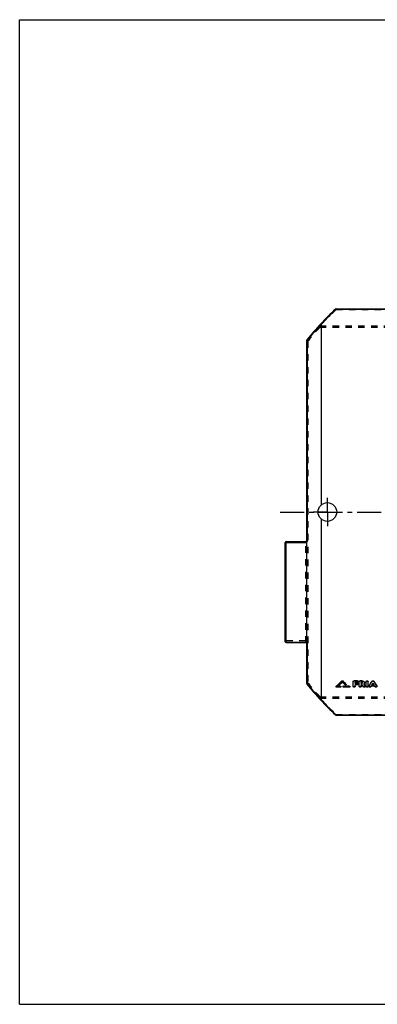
# Model space of a CAD drawing. Header units: millimetres. Extents: x 0 to 1000, y 0 to 1000.
# Tile 1 of 2: x 0 to 364, y 0 to 1000. Entities that reach past the tile are written whole.
import ezdxf

# ---------------------------------------------------------------- set-up
doc = ezdxf.new("R2010")
doc.units = ezdxf.units.MM
doc.header["$LTSCALE"] = 65.185185
doc.linetypes.add('CENTER', pattern=[0.6, 0.375, -0.075, 0.075, -0.075])
doc.linetypes.add('HIDDEN', pattern=[0.2, 0.1, -0.1])
doc.layers.get('0').update_dxf_attribs({"linetype": 'CONTINUOUS'})
for name, color, linetype in [('ACHSEN_S', 7, 'CONTINUOUS'), ('KONST.EL_MIT_GEO', 7, 'CONTINUOUS'), ('RUNDUNG', 7, 'CONTINUOUS'), ('SCHNITT', 7, 'CONTINUOUS')]:
    doc.layers.add(name, color=color, linetype=linetype)

msp = doc.modelspace()

# ---------------------------------------------------------------- linework, layer by layer
at = {"color": 7, "linetype": 'Continuous'}
for p, q in [((0, 0), (0, 1000)), ((0, 1000), (1000, 1000)), ((0, 0), (1000, 0))]:
    msp.add_line(p, q, dxfattribs=at)
at = {"layer": 'ACHSEN_S', "color": 40, "linetype": 'CENTER'}
msp.add_line((265, 500), (737, 500), dxfattribs=at)
at = {"layer": 'KONST.EL_MIT_GEO', "color": 7, "linetype": 'Continuous'}
for p, q in [((322, 322.7), (322, 322.5)), ((322.1, 323), (322.1, 322.7)), ((326, 322.1), (322.6, 322.1)), ((326, 322.9), (323.7, 322.9)), ((326, 323.1), (324, 323.1)), ((326, 323.1), (326, 322.9)), ((326.6, 322.5), (326.6, 322.7)), ((327.8, 328.4), (327.8, 328.2)), ((328.7, 328.4), (328.7, 328.2)), ((328.9, 322.7), (328.9, 322.5)), ((329.5, 323.1), (329.5, 322.9)), ((335.3, 323.1), (329.5, 323.1)), ((335.3, 322.9), (329.5, 322.9)), ((335.3, 322.1), (329.5, 322.1)), ((331.9, 325.3), (331.9, 325.1)), ((332, 324.9), (332, 325.1)), ((335.3, 323.1), (335.3, 322.9)), ((335.9, 322.5), (335.9, 322.7)), ((339.2, 322.8), (339.2, 327.8)), ((343.5, 328.5), (340.2, 328.5)), ((340.2, 328.5), (340.2, 328.3)), ((343.5, 328.3), (340.2, 328.3)), ((343.5, 326.9), (341.2, 326.9)), ((341.2, 325.9), (341.2, 326.9)), ((343.2, 326.1), (341.2, 326.1)), ((343.2, 325.9), (341.2, 325.9)), ((343.2, 324.5), (341.2, 324.5)), ((341.2, 322.8), (341.2, 324.5)), ((343.2, 326.1), (343.2, 325.9)), ((343.5, 328.5), (343.5, 328.3)), ((344.2, 325.2), (344.2, 325.4)), ((344.5, 327.6), (344.5, 327.8)), ((345.5, 322.8), (345.5, 327.8)), ((348, 328.5), (346.5, 328.5)), ((346.5, 328.5), (346.5, 328.3)), ((348, 328.3), (346.5, 328.3)), ((348, 326.9), (347.5, 326.9)), ((347.5, 325.9), (347.5, 326.9)), ((348, 326.1), (347.5, 326.1)), ((348, 325.9), (347.5, 325.9)), ((348.2, 324.5), (347.5, 324.5)), ((347.5, 322.8), (347.5, 324.5)), ((348, 328.5), (348, 328.3)), ((348, 326.1), (348, 325.9)), ((350.1, 325.1), (350.1, 325.2)), ((351.3, 323.3), (351.3, 323.1)), ((351.4, 322.8), (351.4, 323)), ((352.4, 322.8), (352.4, 327.8)), ((354.4, 322.8), (354.4, 327.8)), ((355.4, 323.3), (355.4, 323.1)), ((355.4, 323), (355.4, 322.8)), ((361.1, 323.1), (357.6, 323.1)), ((358.4, 328.1), (358.4, 327.9)), ((360.2, 324.5), (358.5, 324.5)), ((360.1, 324.7), (358.6, 324.7)), ((360.3, 328.1), (360.3, 327.9)), ((363.3, 323.3), (363.3, 323.1)), ((363.3, 322.8), (363.3, 323))]:
    msp.add_line(p, q, dxfattribs=at)
at = {"layer": 'KONST.EL_MIT_GEO', "color": 8, "linetype": 'HIDDEN'}
for p, q in [((322.6, 322.3), (322.6, 322.1)), ((326, 322.3), (322.6, 322.3)), ((323.7, 323.1), (323.7, 322.9)), ((324, 323.1), (323.7, 323.1)), ((326, 322.3), (326, 322.1)), ((328.3, 327.5), (328.3, 327.2)), ((329.5, 322.3), (329.5, 322.1)), ((335.3, 322.3), (329.5, 322.3)), ((331, 324.9), (331, 324.6)), ((335.3, 322.3), (335.3, 322.1)), ((343.5, 327.1), (341.2, 327.1)), ((341.2, 327.1), (341.2, 326.9)), ((343.2, 324.7), (341.2, 324.7)), ((341.2, 324.7), (341.2, 324.5)), ((343.2, 324.7), (343.2, 324.5)), ((343.5, 327.1), (343.5, 326.9)), ((348, 327.1), (347.5, 327.1)), ((347.5, 327.1), (347.5, 326.9)), ((348.2, 324.7), (347.5, 324.7)), ((347.5, 324.7), (347.5, 324.5)), ((348, 327.1), (348, 326.9)), ((348.2, 324.7), (348.2, 324.5)), ((348.7, 326.4), (348.7, 326.6)), ((349.5, 322.7), (349.5, 322.5)), ((350.1, 325.2), (350, 325.3)), ((350, 325.3), (350, 325.1)), ((350.7, 326.4), (350.7, 326.6)), ((357.3, 322.7), (357.3, 322.5)), ((361.1, 323.3), (357.6, 323.3)), ((357.6, 323.3), (357.6, 323.1)), ((358.6, 324.7), (358.5, 324.7)), ((358.5, 324.7), (358.5, 324.5)), ((359.4, 326.1), (359.4, 325.9)), ((360.2, 324.7), (360.1, 324.7)), ((360.2, 324.7), (360.2, 324.5)), ((361.1, 323.3), (361.1, 323.1)), ((361.4, 322.7), (361.4, 322.5))]:
    msp.add_line(p, q, dxfattribs=at)
at = {"layer": 'KONST.EL_MIT_GEO', "color": 7, "linetype": 'Continuous'}
for centre, radius, start, end in [((-18.6, 685), 497.1, 313.267, 314.1687), ((-19, 684.7), 497.4, 313.3018, 314.2035), ((-16.8, 683.9), 496.3, 313.3291, 314.0527), ((676.2, 686.9), 500.4, 225.9493, 226.3788), ((679, 689), 502.7, 225.8346, 226.3322), ((679.4, 688.8), 503, 225.7999, 226.2975), ((713.9, 566.3), 438.4, 213.4615, 213.7766), ((718.7, 568), 441.5, 213.3723, 213.6841), ((717.7, 567.8), 440.5, 213.4388, 213.7163), ((-25.7, 563.3), 450.4, 327.8011, 328.5247), ((-26.3, 563.2), 451, 327.8324, 328.5557), ((-24.7, 563.5), 451.7, 328.0497, 328.2523), ((743.5, 563.5), 451.7, 211.7477, 211.9503), ((744.4, 563.3), 450.4, 211.4753, 212.1989), ((745, 563.2), 451, 211.4444, 212.1676)]:
    msp.add_arc(centre, radius, start, end, dxfattribs=at)
at = {"layer": 'KONST.EL_MIT_GEO', "color": 8, "linetype": 'HIDDEN'}
for centre, radius, start, end in [((-16.4, 684.2), 496, 313.2944, 314.0179), ((675.8, 687.1), 500.1, 225.9841, 226.4136), ((713.3, 566.4), 437.9, 213.4935, 213.8087), ((348.4, 326.6), 0.365, 343.0744, 356.66), ((348.4, 326.6), 0.36, 356.7393, 0.0017), ((-24.1, 563.6), 451, 328.0185, 328.2212), ((742.8, 563.6), 451, 211.7788, 211.9815)]:
    msp.add_arc(centre, radius, start, end, dxfattribs=at)
at = {"layer": 'KONST.EL_MIT_GEO', "color": 7, "linetype": 'Continuous'}
for points, knots in [([(322, 322.7), (322, 322.7), (322, 322.8), (322.1, 322.9), (322.1, 323)], [0, 0, 0, 0, 0.23322, 1, 1, 1, 1]), ([(322, 322.5), (322, 322.5), (322, 322.6), (322.1, 322.7), (322.1, 322.7)], [0, 0, 0, 0, 0.23841, 1, 1, 1, 1]), ([(322.6, 322.1), (322.5, 322.1), (322.4, 322.1), (322.2, 322.2), (322, 322.3), (322, 322.5), (322, 322.5)], [0, 0, 0, 0, 0.28969, 0.55781, 0.79231, 1, 1, 1, 1]), ([(326, 323.1), (326.1, 323.1), (326.3, 323.1), (326.5, 323), (326.6, 322.9), (326.6, 322.8), (326.6, 322.7)], [0, 0, 0, 0, 0.29134, 0.55614, 0.79447, 1, 1, 1, 1]), ([(326, 322.9), (326.1, 322.9), (326.3, 322.9), (326.5, 322.8), (326.6, 322.7), (326.6, 322.6), (326.6, 322.5)], [0, 0, 0, 0, 0.2895, 0.55761, 0.79229, 1, 1, 1, 1]), ([(326.6, 322.5), (326.6, 322.5), (326.6, 322.3), (326.5, 322.2), (326.3, 322.1), (326.1, 322.1), (326, 322.1)], [0, 0, 0, 0, 0.2077, 0.44224, 0.71036, 1, 1, 1, 1]), ([(327.8, 328.4), (327.9, 328.5), (328.3, 328.6), (328.6, 328.5), (328.7, 328.4)], [0, 0, 0, 0, 0.50006, 1, 1, 1, 1]), ([(327.8, 328.2), (327.9, 328.3), (328.3, 328.4), (328.6, 328.3), (328.7, 328.2)], [0, 0, 0, 0, 0.50001, 1, 1, 1, 1]), ([(328.9, 322.7), (328.9, 322.8), (329, 322.9), (329.1, 323), (329.3, 323.1), (329.4, 323.1), (329.5, 323.1)], [0, 0, 0, 0, 0.20746, 0.44373, 0.70658, 1, 1, 1, 1]), ([(328.9, 322.5), (328.9, 322.6), (329, 322.7), (329.1, 322.8), (329.3, 322.9), (329.4, 322.9), (329.5, 322.9)], [0, 0, 0, 0, 0.20773, 0.44242, 0.71054, 1, 1, 1, 1]), ([(329.5, 322.1), (329.4, 322.1), (329.3, 322.1), (329.1, 322.2), (329, 322.3), (328.9, 322.5), (328.9, 322.5)], [0, 0, 0, 0, 0.28968, 0.5578, 0.79232, 1, 1, 1, 1]), ([(332, 324.9), (332, 324.8), (332, 324.8), (331.9, 324.6), (331.8, 324.5), (331.6, 324.5), (331.3, 324.5), (331, 324.6), (331, 324.6)], [0, 0, 0, 0, 0.101, 0.21051, 0.33265, 0.46633, 0.7456, 1, 1, 1, 1]), ([(331.9, 325.3), (331.9, 325.3), (332, 325.3), (332, 325.2), (332, 325.1)], [0, 0, 0, 0, 0.27772, 1, 1, 1, 1]), ([(331.9, 325.1), (331.9, 325.1), (332, 325), (332, 325), (332, 324.9)], [0, 0, 0, 0, 0.27012, 1, 1, 1, 1]), ([(335.3, 323.1), (335.4, 323.1), (335.5, 323.1), (335.7, 323), (335.8, 322.9), (335.9, 322.8), (335.9, 322.7)], [0, 0, 0, 0, 0.29134, 0.55614, 0.79447, 1, 1, 1, 1]), ([(335.3, 322.9), (335.4, 322.9), (335.5, 322.9), (335.7, 322.8), (335.8, 322.7), (335.9, 322.6), (335.9, 322.5)], [0, 0, 0, 0, 0.2895, 0.55761, 0.79229, 1, 1, 1, 1]), ([(335.9, 322.5), (335.9, 322.5), (335.8, 322.3), (335.7, 322.2), (335.5, 322.1), (335.4, 322.1), (335.3, 322.1)], [0, 0, 0, 0, 0.2077, 0.44224, 0.71036, 1, 1, 1, 1]), ([(339.2, 327.8), (339.2, 327.9), (339.3, 328.1), (339.5, 328.4), (339.9, 328.5), (340.1, 328.5), (340.2, 328.5)], [0, 0, 0, 0, 0.21158, 0.44757, 0.71308, 1, 1, 1, 1]), ([(339.2, 327.6), (339.2, 327.7), (339.3, 327.9), (339.5, 328.2), (339.9, 328.3), (340.1, 328.3), (340.2, 328.3)], [0, 0, 0, 0, 0.21115, 0.44694, 0.71357, 1, 1, 1, 1]), ([(341.2, 322.8), (341.2, 322.7), (341.2, 322.5), (340.9, 322.3), (340.6, 322.1), (340.2, 322.1), (339.9, 322.1), (339.5, 322.3), (339.3, 322.5), (339.2, 322.7), (339.2, 322.8)], [0, 0, 0, 0, 0.10395, 0.2212, 0.35523, 0.5, 0.64477, 0.7788, 0.89606, 1, 1, 1, 1]), ([(343.2, 326.1), (343.3, 326.1), (343.6, 326.1), (343.9, 325.9), (344.1, 325.7), (344.2, 325.5), (344.2, 325.4)], [0, 0, 0, 0, 0.29115, 0.55468, 0.79195, 1, 1, 1, 1]), ([(343.2, 325.9), (343.3, 325.9), (343.6, 325.9), (343.9, 325.7), (344.1, 325.5), (344.2, 325.3), (344.2, 325.2)], [0, 0, 0, 0, 0.28779, 0.55512, 0.79042, 1, 1, 1, 1]), ([(344.2, 325.2), (344.2, 325.1), (344.1, 324.9), (343.9, 324.7), (343.6, 324.5), (343.3, 324.5), (343.2, 324.5)], [0, 0, 0, 0, 0.20954, 0.44456, 0.7119, 1, 1, 1, 1]), ([(343.5, 328.5), (343.7, 328.5), (343.9, 328.5), (344.2, 328.4), (344.5, 328.1), (344.5, 327.9), (344.5, 327.8)], [0, 0, 0, 0, 0.28971, 0.55256, 0.79034, 1, 1, 1, 1]), ([(343.5, 328.3), (343.7, 328.3), (343.9, 328.3), (344.2, 328.2), (344.5, 327.9), (344.5, 327.7), (344.5, 327.6)], [0, 0, 0, 0, 0.28642, 0.55306, 0.78884, 1, 1, 1, 1]), ([(344.5, 327.6), (344.5, 327.5), (344.5, 327.3), (344.2, 327.1), (343.9, 327), (343.7, 326.9), (343.5, 326.9)], [0, 0, 0, 0, 0.21111, 0.44663, 0.71328, 1, 1, 1, 1]), ([(345.5, 327.8), (345.5, 327.9), (345.6, 328.1), (345.8, 328.4), (346.1, 328.5), (346.4, 328.5), (346.5, 328.5)], [0, 0, 0, 0, 0.21158, 0.44757, 0.71308, 1, 1, 1, 1]), ([(345.5, 327.6), (345.5, 327.7), (345.6, 327.9), (345.8, 328.2), (346.1, 328.3), (346.4, 328.3), (346.5, 328.3)], [0, 0, 0, 0, 0.21115, 0.44694, 0.71357, 1, 1, 1, 1]), ([(347.5, 322.8), (347.5, 322.7), (347.4, 322.5), (347.2, 322.3), (346.9, 322.1), (346.5, 322.1), (346.1, 322.1), (345.8, 322.3), (345.6, 322.5), (345.5, 322.7), (345.5, 322.8)], [0, 0, 0, 0, 0.10395, 0.2212, 0.35523, 0.5, 0.64477, 0.7788, 0.89606, 1, 1, 1, 1]), ([(348, 328.5), (348.4, 328.5), (349.1, 328.5), (349.9, 328.1), (350.6, 327.4), (350.7, 326.9), (350.7, 326.6)], [0, 0, 0, 0, 0.28744, 0.55326, 0.78914, 1, 1, 1, 1]), ([(348, 328.3), (348.4, 328.3), (349.1, 328.2), (349.9, 327.8), (350.6, 327.2), (350.7, 326.7), (350.7, 326.4)], [0, 0, 0, 0, 0.28685, 0.55382, 0.7896, 1, 1, 1, 1]), ([(348.7, 326.4), (348.7, 326.5), (348.7, 326.6), (348.5, 326.8), (348.3, 326.9), (348.1, 326.9), (348, 326.9)], [0, 0, 0, 0, 0.21037, 0.44589, 0.71283, 1, 1, 1, 1]), ([(348, 326.1), (348.2, 326.1), (348.5, 326.2), (348.7, 326.4), (348.7, 326.5)], [0, 0, 0, 0, 0.54839, 1, 1, 1, 1]), ([(348, 325.9), (348.1, 325.9), (348.3, 325.9), (348.5, 326), (348.7, 326.2), (348.7, 326.4), (348.7, 326.4)], [0, 0, 0, 0, 0.28739, 0.55433, 0.78966, 1, 1, 1, 1]), ([(351.4, 322.8), (351.4, 322.7), (351.4, 322.6), (351.2, 322.3), (350.9, 322.2), (350.5, 322.1), (350, 322.1), (349.6, 322.3), (349.5, 322.5)], [0, 0, 0, 0, 0.10132, 0.21285, 0.33873, 0.47656, 0.75782, 1, 1, 1, 1]), ([(350.7, 326.4), (350.7, 326.2), (350.6, 325.6), (350.2, 325.3), (350, 325.1)], [0, 0, 0, 0, 0.47315, 1, 1, 1, 1]), ([(351.3, 323.3), (351.3, 323.3), (351.4, 323.2), (351.4, 323.1), (351.4, 323)], [0, 0, 0, 0, 0.26358, 1, 1, 1, 1]), ([(351.3, 323.1), (351.3, 323.1), (351.4, 323), (351.4, 322.9), (351.4, 322.8)], [0, 0, 0, 0, 0.26116, 1, 1, 1, 1]), ([(352.4, 327.8), (352.4, 327.9), (352.5, 328.1), (352.7, 328.4), (353, 328.5), (353.4, 328.6), (353.8, 328.5), (354.1, 328.4), (354.3, 328.1), (354.4, 327.9), (354.4, 327.8)], [0, 0, 0, 0, 0.10688, 0.2232, 0.35764, 0.49978, 0.64279, 0.77654, 0.89325, 1, 1, 1, 1]), ([(352.4, 327.6), (352.4, 327.7), (352.5, 327.9), (352.7, 328.2), (353, 328.3), (353.4, 328.4), (353.8, 328.3), (354.1, 328.2), (354.3, 327.9), (354.4, 327.7), (354.4, 327.6)], [0, 0, 0, 0, 0.10557, 0.22346, 0.35679, 0.5, 0.64322, 0.77655, 0.89443, 1, 1, 1, 1]), ([(354.4, 322.8), (354.4, 322.7), (354.3, 322.5), (354.1, 322.3), (353.8, 322.1), (353.4, 322.1), (353, 322.1), (352.7, 322.3), (352.5, 322.5), (352.4, 322.7), (352.4, 322.8)], [0, 0, 0, 0, 0.10395, 0.2212, 0.35523, 0.5, 0.64477, 0.7788, 0.89606, 1, 1, 1, 1]), ([(355.4, 323), (355.4, 323.1), (355.4, 323.2), (355.4, 323.3), (355.4, 323.3)], [0, 0, 0, 0, 0.7395, 1, 1, 1, 1]), ([(355.4, 322.8), (355.4, 322.8), (355.4, 322.9), (355.4, 323), (355.4, 323.1)], [0, 0, 0, 0, 0.24457, 1, 1, 1, 1]), ([(357.3, 322.5), (357.2, 322.4), (356.8, 322.1), (356.3, 322.1), (355.8, 322.2), (355.6, 322.3), (355.4, 322.5), (355.4, 322.7), (355.4, 322.8)], [0, 0, 0, 0, 0.24081, 0.52211, 0.66036, 0.78669, 0.89853, 1, 1, 1, 1]), ([(358.4, 328.1), (358.5, 328.3), (358.8, 328.5), (359.4, 328.6), (359.9, 328.5), (360.2, 328.3), (360.3, 328.1)], [0, 0, 0, 0, 0.23164, 0.4998, 0.76811, 1, 1, 1, 1]), ([(358.4, 327.9), (358.5, 328.1), (358.8, 328.3), (359.4, 328.4), (359.9, 328.3), (360.2, 328.1), (360.3, 327.9)], [0, 0, 0, 0, 0.23192, 0.50004, 0.76814, 1, 1, 1, 1]), ([(363.3, 322.8), (363.3, 322.7), (363.3, 322.5), (363.1, 322.3), (362.9, 322.2), (362.4, 322.1), (361.9, 322.1), (361.5, 322.4), (361.4, 322.5)], [0, 0, 0, 0, 0.10147, 0.21331, 0.33963, 0.47789, 0.75918, 1, 1, 1, 1]), ([(363.3, 323.3), (363.3, 323.3), (363.3, 323.2), (363.3, 323.1), (363.3, 323)], [0, 0, 0, 0, 0.2626, 1, 1, 1, 1]), ([(363.3, 323.1), (363.3, 323.1), (363.3, 323), (363.3, 322.9), (363.3, 322.8)], [0, 0, 0, 0, 0.26017, 1, 1, 1, 1])]:
    msp.add_open_spline(points, degree=3, knots=knots, dxfattribs=at)
at = {"layer": 'KONST.EL_MIT_GEO', "color": 8, "linetype": 'HIDDEN'}
for points, knots in [([(322.6, 322.3), (322.5, 322.3), (322.4, 322.3), (322.2, 322.4), (322, 322.6), (322, 322.7), (322, 322.7)], [0, 0, 0, 0, 0.29206, 0.55604, 0.79473, 1, 1, 1, 1]), ([(326.6, 322.7), (326.6, 322.7), (326.6, 322.6), (326.5, 322.4), (326.3, 322.3), (326.1, 322.3), (326, 322.3)], [0, 0, 0, 0, 0.20743, 0.44354, 0.70639, 1, 1, 1, 1]), ([(329.5, 322.3), (329.4, 322.3), (329.3, 322.3), (329.1, 322.4), (329, 322.6), (328.9, 322.7), (328.9, 322.7)], [0, 0, 0, 0, 0.29152, 0.55632, 0.7945, 1, 1, 1, 1]), ([(332, 325.1), (332, 325.1), (332, 325), (331.9, 324.9), (331.8, 324.8), (331.6, 324.7), (331.3, 324.7), (331, 324.8), (331, 324.9)], [0, 0, 0, 0, 0.10112, 0.21201, 0.33197, 0.46502, 0.74438, 1, 1, 1, 1]), ([(335.9, 322.7), (335.9, 322.7), (335.8, 322.6), (335.7, 322.4), (335.5, 322.3), (335.4, 322.3), (335.3, 322.3)], [0, 0, 0, 0, 0.20743, 0.44354, 0.70639, 1, 1, 1, 1]), ([(341.2, 323), (341.2, 322.9), (341.2, 322.7), (340.9, 322.5), (340.6, 322.4), (340.2, 322.3), (339.9, 322.4), (339.5, 322.5), (339.3, 322.7), (339.2, 322.9), (339.2, 323)], [0, 0, 0, 0, 0.10521, 0.2209, 0.35606, 0.49977, 0.64438, 0.77885, 0.89493, 1, 1, 1, 1]), ([(344.2, 325.4), (344.2, 325.3), (344.1, 325.1), (343.9, 324.9), (343.6, 324.8), (343.3, 324.7), (343.2, 324.7)], [0, 0, 0, 0, 0.20919, 0.44487, 0.70912, 1, 1, 1, 1]), ([(344.5, 327.8), (344.5, 327.7), (344.5, 327.5), (344.2, 327.3), (343.9, 327.2), (343.7, 327.1), (343.5, 327.1)], [0, 0, 0, 0, 0.2108, 0.447, 0.71057, 1, 1, 1, 1]), ([(347.5, 323), (347.5, 322.9), (347.4, 322.7), (347.2, 322.5), (346.9, 322.4), (346.5, 322.3), (346.1, 322.4), (345.8, 322.5), (345.6, 322.7), (345.5, 322.9), (345.5, 323)], [0, 0, 0, 0, 0.10521, 0.2209, 0.35606, 0.49977, 0.64438, 0.77885, 0.89493, 1, 1, 1, 1]), ([(348.7, 326.6), (348.7, 326.7), (348.7, 326.8), (348.5, 327), (348.3, 327.1), (348.1, 327.1), (348, 327.1)], [0, 0, 0, 0, 0.20844, 0.44694, 0.71001, 1, 1, 1, 1]), ([(351.4, 323), (351.4, 322.9), (351.4, 322.8), (351.2, 322.6), (350.9, 322.4), (350.5, 322.3), (350, 322.3), (349.6, 322.6), (349.5, 322.7)], [0, 0, 0, 0, 0.09981, 0.21207, 0.33834, 0.47432, 0.75652, 1, 1, 1, 1]), ([(350.7, 326.6), (350.7, 326.4), (350.6, 325.9), (350.2, 325.5), (350, 325.3)], [0, 0, 0, 0, 0.47138, 1, 1, 1, 1]), ([(354.4, 323), (354.4, 322.9), (354.3, 322.7), (354.1, 322.5), (353.8, 322.4), (353.4, 322.3), (353, 322.4), (352.7, 322.5), (352.5, 322.7), (352.4, 322.9), (352.4, 323)], [0, 0, 0, 0, 0.10521, 0.2209, 0.35606, 0.49977, 0.64438, 0.77885, 0.89493, 1, 1, 1, 1]), ([(357.3, 322.7), (357.2, 322.6), (356.8, 322.3), (356.3, 322.3), (355.8, 322.4), (355.6, 322.6), (355.4, 322.8), (355.4, 322.9), (355.4, 323)], [0, 0, 0, 0, 0.24155, 0.52422, 0.66032, 0.78793, 0.89955, 1, 1, 1, 1]), ([(363.3, 323), (363.3, 322.9), (363.3, 322.8), (363.1, 322.6), (362.9, 322.4), (362.5, 322.3), (361.9, 322.3), (361.5, 322.6), (361.4, 322.7)], [0, 0, 0, 0, 0.10005, 0.21243, 0.33934, 0.47566, 0.75795, 1, 1, 1, 1])]:
    msp.add_open_spline(points, degree=3, knots=knots, dxfattribs=at)
for points in [[(357.3, 322.7), (357.4, 322.9), (357.5, 323.1), (357.6, 323.3)], [(361.4, 322.7), (361.3, 322.9), (361.2, 323.1), (361.1, 323.3)]]:
    msp.add_open_spline(points, degree=3, dxfattribs=at)
at = {"layer": 'KONST.EL_MIT_GEO', "color": 7, "linetype": 'Continuous'}
for points in [[(357.3, 322.5), (357.4, 322.7), (357.5, 322.9), (357.6, 323.1)], [(361.4, 322.5), (361.3, 322.7), (361.2, 322.9), (361.1, 323.1)]]:
    msp.add_open_spline(points, degree=3, dxfattribs=at)
at = {"layer": 'RUNDUNG', "color": 7, "linetype": 'Continuous'}
for p, q in [((322, 706.1), (322, 706.3)), ((322, 706.3), (700, 706.3)), ((322, 706.1), (700, 706.1)), ((292, 471), (292, 674.1)), ((292.9, 470.1), (292.9, 674.8)), ((271, 367.4), (271, 470.1)), ((271, 470.1), (291, 470.1)), ((291, 470.1), (291, 470)), ((292, 367.4), (292, 470.1)), ((292.9, 470.1), (292, 470.1)), ((270, 368.4), (270, 469.1)), ((271, 468.9), (292, 468.9)), ((271, 367.9), (292, 367.9)), ((271, 367.4), (291.3, 367.4)), ((292.9, 367.4), (292, 367.4)), ((292, 325.9), (292, 366.4)), ((292.9, 325.2), (292.9, 367.4)), ((322, 293.9), (700, 293.9)), ((322, 293.9), (322, 293.7)), ((322, 293.7), (700, 293.7))]:
    msp.add_line(p, q, dxfattribs=at)
at = {"layer": 'RUNDUNG', "color": 8, "linetype": 'HIDDEN'}
for p, q in [((322, 706.1), (322, 705.8)), ((322, 705.8), (700, 705.8)), ((305.3, 689.1), (305.3, 687.7)), ((305.3, 689.1), (716.7, 689.1)), ((305.3, 687.7), (716.7, 687.7)), ((293, 673.3), (293, 326.7)), ((291, 367.4), (291, 470)), ((292, 471), (292, 470.1)), ((271, 469.2), (291, 469.2)), ((291, 369), (271, 369)), ((292, 367.4), (292, 366.4)), ((305.3, 312.3), (305.3, 310.9)), ((305.3, 312.3), (716.7, 312.3)), ((305.3, 310.9), (716.7, 310.9)), ((322, 294.2), (700, 294.2)), ((322, 293.9), (322, 294.2))]:
    msp.add_line(p, q, dxfattribs=at)
at = {"layer": 'RUNDUNG', "color": 7, "linetype": 'Continuous'}
for centre, radius, start, end in [((511, 500), 280, 132.6328, 141.3854), ((511.8, 500.8), 279.5, 132.7489, 137.1021), ((322, 705.3), 1, 90, 132.6328), ((321.7, 705.6), 0.513, 129.2412, 132.631), ((511.7, 500.7), 279.6, 137.0773, 141.4938), ((293, 674.1), 1, 141.3855, 180), ((292.9, 673.8), 1.04, 115.0119, 122.0498), ((271, 469.1), 1, 90, 180), ((291, 471.1), 1, 270, 358.4525), ((291, 471.1), 1.01, 270.0045, 274.2403), ((291, 471.1), 1.02, 274.2365, 282.6699), ((291, 471), 0.976, 351.317, 359.9845), ((271, 368.4), 1, 180, 270), ((291, 366.4), 1, 0, 86.25), ((291, 370.2), 2.82, 288.6484, 289.529), ((291.1, 370.1), 2.71, 289.5291, 290.4102), ((293, 325.9), 1, 180, 218.6146), ((511, 500), 280, 218.6146, 227.3672), ((511.8, 499.3), 279.7, 218.5066, 222.9223), ((511.8, 499.2), 279.6, 222.8984, 227.2507), ((322, 294.7), 1, 227.3672, 270)]:
    msp.add_arc(centre, radius, start, end, dxfattribs=at)
at = {"layer": 'RUNDUNG', "color": 8, "linetype": 'HIDDEN'}
for centre, radius, start, end in [((511, 500.5), 279, 132.633, 137.4884), ((509.6, 499.6), 277.7, 137.3542, 141.2594), ((291, 471.1), 1, 358.4525, 360), ((291, 366.4), 1, 86.25, 90), ((509.9, 500.7), 278.1, 218.7436, 222.643), ((511, 499.5), 279, 222.5116, 227.367)]:
    msp.add_arc(centre, radius, start, end, dxfattribs=at)
for points, knots in [([(321.4, 706), (321.4, 706.1), (321.6, 706), (321.8, 705.9), (322, 705.9), (322, 705.8)], [0, 0, 0, 0, 0.37311, 0.65791, 1, 1, 1, 1]), ([(305.3, 687.7), (305.2, 687.7), (304.9, 687.9), (304.5, 688.3), (304.4, 688.7), (304.5, 689), (304.6, 689.2), (304.6, 689.2)], [0, 0, 0, 0, 0.26888, 0.54138, 0.78604, 0.89579, 1, 1, 1, 1]), ([(304.6, 689.2), (304.6, 689.2), (304.7, 689.3), (304.9, 689.3), (305.1, 689.2), (305.3, 689.1), (305.3, 689.1)], [0, 0, 0, 0, 0.17037, 0.38764, 0.66729, 1, 1, 1, 1]), ([(293, 673.3), (292.9, 673.3), (292.6, 673.4), (292.3, 673.5), (292.1, 673.8), (292, 674), (292, 674.1)], [0, 0, 0, 0, 0.27905, 0.54205, 0.78052, 1, 1, 1, 1]), ([(292.2, 674.7), (292.2, 674.7), (292.1, 674.6), (292.1, 674.3), (292.2, 673.9), (292.5, 673.6), (292.8, 673.4), (292.9, 673.4), (293, 673.3)], [0, 0, 0, 0, 0.09871, 0.20363, 0.4448, 0.7212, 0.86289, 1, 1, 1, 1]), ([(271, 469.2), (270.9, 469.2), (270.6, 469.2), (270.4, 469.2), (270.2, 469.1), (270.1, 469.1), (270, 469.1), (270, 469.1), (270, 469.1)], [0, 0, 0, 0, 0.37464, 0.69326, 0.81639, 0.90929, 0.96955, 1, 1, 1, 1]), ([(292, 469.3), (292, 469.3), (292, 469.3), (291.9, 469.3), (291.8, 469.2), (291.6, 469.2), (291.4, 469.2), (291.1, 469.2), (291, 469.2)], [0, 0, 0, 0, 0.03045, 0.09072, 0.18361, 0.30674, 0.62536, 1, 1, 1, 1]), ([(271, 369), (270.9, 369), (270.7, 369), (270.4, 368.9), (270.2, 368.8), (270, 368.6), (270, 368.5), (270, 368.4)], [0, 0, 0, 0, 0.3136, 0.52889, 0.71512, 0.86912, 1, 1, 1, 1]), ([(291, 369), (291.1, 369), (291.3, 369), (291.6, 369.1), (291.8, 369.2), (292, 369.3), (292, 369.5), (292, 369.5)], [0, 0, 0, 0, 0.3135, 0.52877, 0.71505, 0.86909, 1, 1, 1, 1]), ([(292, 325.9), (292, 326), (292.1, 326.2), (292.3, 326.5), (292.6, 326.6), (292.9, 326.7), (293, 326.7)], [0, 0, 0, 0, 0.21949, 0.45798, 0.721, 1, 1, 1, 1]), ([(293, 326.7), (292.8, 326.6), (292.5, 326.4), (292.2, 326.1), (292.1, 325.7), (292.1, 325.4), (292.2, 325.3), (292.2, 325.3)], [0, 0, 0, 0, 0.27795, 0.55468, 0.79609, 0.90137, 1, 1, 1, 1]), ([(304.6, 310.8), (304.6, 310.8), (304.5, 311), (304.4, 311.3), (304.5, 311.7), (304.9, 312.1), (305.2, 312.3), (305.3, 312.3)], [0, 0, 0, 0, 0.10415, 0.21397, 0.45862, 0.73112, 1, 1, 1, 1]), ([(305.3, 310.9), (305.3, 310.9), (305.1, 310.8), (304.9, 310.7), (304.7, 310.7), (304.6, 310.8), (304.6, 310.8)], [0, 0, 0, 0, 0.33281, 0.61235, 0.83057, 1, 1, 1, 1]), ([(322, 294.2), (322, 294.1), (321.8, 294.1), (321.6, 294), (321.4, 293.9), (321.4, 294)], [0, 0, 0, 0, 0.3421, 0.6269, 1, 1, 1, 1])]:
    msp.add_open_spline(points, degree=3, knots=knots, dxfattribs=at)
at = {"layer": 'RUNDUNG', "color": 7, "linetype": 'Continuous'}
for points, knots in [([(321.8, 706.1), (321.7, 706.1), (321.6, 706.1), (321.4, 706.1), (321.4, 706)], [0, 0, 0, 0, 0.5197, 1, 1, 1, 1]), ([(322, 706.1), (322, 706.1), (321.9, 706.1), (321.9, 706.1), (321.8, 706.1)], [0, 0, 0, 0, 0.25835, 1, 1, 1, 1]), ([(307, 691.2), (306.8, 691.2), (306.6, 691.2), (306.4, 691.1), (306.3, 691.1)], [0, 0, 0, 0, 0.5485, 1, 1, 1, 1]), ([(307, 691.1), (307, 691.1), (307, 691.1), (307, 691.2), (307, 691.2)], [0, 0, 0, 0, 0.46894, 1, 1, 1, 1]), ([(292, 674.1), (292, 674.2), (292.1, 674.4), (292.2, 674.6), (292.3, 674.7)], [0, 0, 0, 0, 0.46836, 1, 1, 1, 1]), ([(292.9, 674.8), (292.8, 674.9), (292.7, 674.9), (292.5, 674.9), (292.3, 674.8), (292.3, 674.8), (292.2, 674.7)], [0, 0, 0, 0, 0.30105, 0.56571, 0.79456, 1, 1, 1, 1]), ([(292.5, 674.7), (292.5, 674.7), (292.6, 674.8), (292.8, 674.8), (292.9, 674.8)], [0, 0, 0, 0, 0.24224, 1, 1, 1, 1]), ([(291, 470), (291, 470), (291, 470), (291, 470), (291.1, 470), (291.1, 469.9)], [0, 0, 0, 0, 0.12912, 0.34524, 1, 1, 1, 1]), ([(291.2, 470.1), (291.4, 470.1), (291.8, 470.3), (292, 470.7), (292, 470.9)], [0, 0, 0, 0, 0.50189, 1, 1, 1, 1]), ([(292, 471), (292, 471), (292, 471), (292, 470.9), (292, 470.9)], [0, 0, 0, 0, 0.37931, 1, 1, 1, 1]), ([(292, 470.9), (292.1, 470.8), (292.2, 470.5), (292.3, 470.2), (292.4, 470.1)], [0, 0, 0, 0, 0.45832, 1, 1, 1, 1]), ([(270, 469.1), (270, 469), (270, 469), (270.1, 469), (270.2, 469), (270.4, 469), (270.6, 468.9), (270.9, 468.9), (271, 468.9)], [0, 0, 0, 0, 0.03059, 0.09091, 0.18382, 0.30693, 0.62547, 1, 1, 1, 1]), ([(291.1, 469.9), (291.2, 469.8), (291.5, 469.7), (291.8, 469.5), (292, 469.4)], [0, 0, 0, 0, 0.4639, 1, 1, 1, 1]), ([(271, 367.9), (270.9, 367.9), (270.7, 367.9), (270.4, 368), (270.2, 368.1), (270, 368.3), (270, 368.4), (270, 368.4)], [0, 0, 0, 0, 0.31281, 0.52776, 0.714, 0.8684, 1, 1, 1, 1]), ([(291.3, 367.4), (291.4, 367.4), (291.6, 367.5), (291.8, 367.5), (291.9, 367.6)], [0, 0, 0, 0, 0.47394, 1, 1, 1, 1]), ([(292.1, 366.7), (292.1, 366.9), (291.9, 367.2), (291.6, 367.4), (291.4, 367.4), (291.3, 367.4)], [0, 0, 0, 0, 0.51167, 0.75849, 1, 1, 1, 1]), ([(292, 366.4), (292, 366.5), (292, 366.6), (292.1, 366.7), (292.1, 366.7)], [0, 0, 0, 0, 0.45773, 1, 1, 1, 1]), ([(292.1, 366.7), (292.2, 366.8), (292.3, 366.9), (292.4, 367.1), (292.5, 367.3), (292.6, 367.4)], [0, 0, 0, 0, 0.20062, 0.44308, 1, 1, 1, 1]), ([(292, 325.9), (292, 325.8), (292.1, 325.5), (292.3, 325.3), (292.5, 325.3)], [0, 0, 0, 0, 0.46112, 1, 1, 1, 1]), ([(292.2, 325.3), (292.3, 325.2), (292.3, 325.1), (292.5, 325.1), (292.7, 325.1), (292.8, 325.1), (292.9, 325.2)], [0, 0, 0, 0, 0.20544, 0.43429, 0.69895, 1, 1, 1, 1]), ([(292.5, 325.3), (292.5, 325.3), (292.6, 325.2), (292.8, 325.2), (292.9, 325.2)], [0, 0, 0, 0, 0.24224, 1, 1, 1, 1]), ([(307, 308.8), (306.8, 308.8), (306.6, 308.8), (306.4, 308.9), (306.3, 308.9)], [0, 0, 0, 0, 0.5485, 1, 1, 1, 1]), ([(307, 308.8), (307, 308.8), (307, 308.9), (307, 308.9), (307, 308.9)], [0, 0, 0, 0, 0.53063, 1, 1, 1, 1]), ([(322, 293.9), (321.9, 293.9), (321.7, 293.8), (321.4, 293.9), (321.4, 294)], [0, 0, 0, 0, 0.53415, 1, 1, 1, 1])]:
    msp.add_open_spline(points, degree=3, knots=knots, dxfattribs=at)
at = {"layer": 'SCHNITT', "color": 7, "linetype": 'Continuous'}
for p, q in [((307, 507.4), (307, 691.1)), ((307, 308.9), (307, 492.6))]:
    msp.add_line(p, q, dxfattribs=at)
at = {"layer": 'SCHNITT', "color": 40, "linetype": 'CENTER'}
for q in [(313, 514.5), (298.5, 500), (313, 485.5), (327.5, 500)]:
    msp.add_line((313, 500), q, dxfattribs=at)
at = {"layer": 'SCHNITT', "color": 7, "linetype": 'Continuous'}
msp.add_circle((313, 500), 9.5, dxfattribs=at)

doc.saveas('drawing.dxf')
